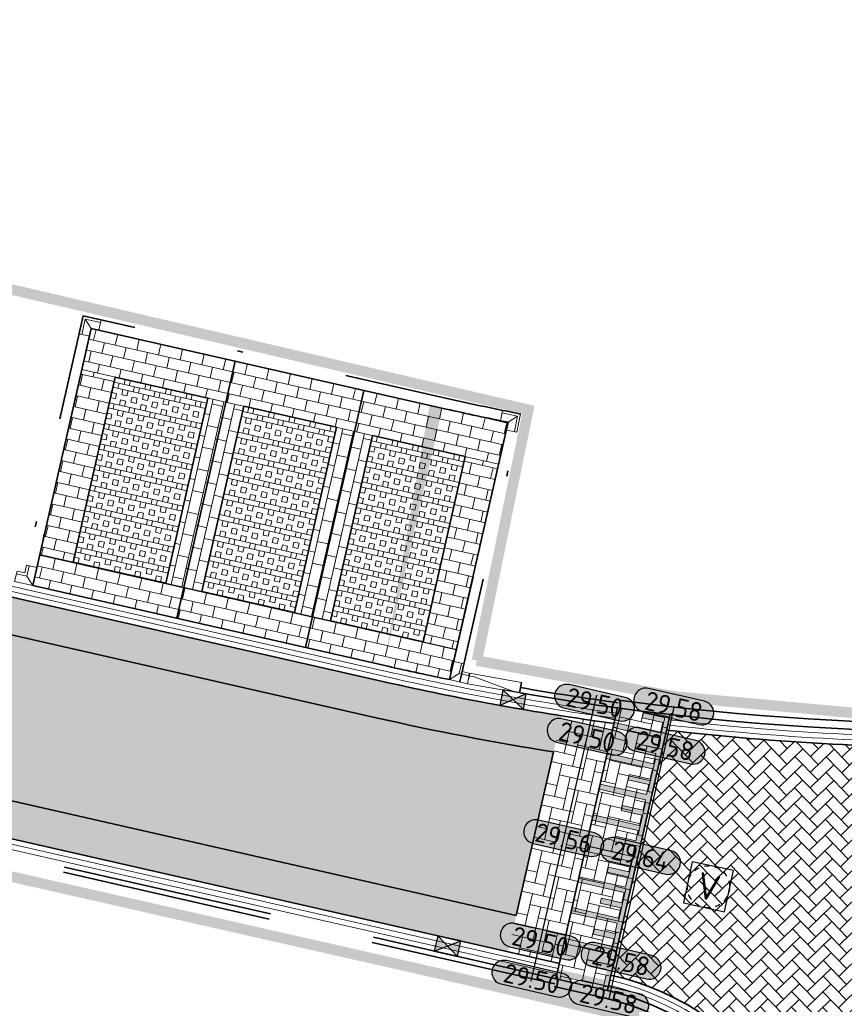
# Model space of a CAD drawing. Header units: metres. Extents: x 199937 to 201628, y 374508 to 375260.
# Tile 85 of 183: x 201113 to 201129, y 374998 to 375017. Entities that reach past the tile are written whole.
import ezdxf
from ezdxf.enums import TextEntityAlignment as Align

# ---------------------------------------------------------------- set-up
doc = ezdxf.new("R2010")
doc.units = ezdxf.units.M
for name, pattern in [('HIDDENX2', [0.75, 0.5, -0.25]), ('VH-GELEIDEBAND', [6, 2, -2, 0, -2]), ('VH-OPSLUITBAND_100X200', [16, 8, -2, 4, -2]), ('VH-OPSLUITBAND_150X250', [24, 16, -2, 4, -2]), ('XX-PROJECTGRENS', [18, 12, -3, 0, -3])]:
    doc.linetypes.add(name, pattern=pattern)
for name, color, linetype, lineweight in [('031___CL_DREMPEL TALUD', 250, 'Continuous', 18), ('B-WE-RI-VWA_RIOOLPUT_VALPUT-S', 20, 'Continuous', 25), ('N-WE-OG-HOOGTELIJN-G', 7, 'Continuous', 25), ('N-WE-RI-KOLK-S', 7, 'Continuous', 25), ('N-WE-VH-DREMPEL-G', 30, 'Continuous', 35), ('N-WE-VH-DWARSHELLING-S', 7, 'Continuous', 25), ('N-WE-VH-GOOT-G', 170, 'Continuous', 35), ('N-WE-VH-KANTOPSLUITING_GELEIDEBAND_50 200-G', 20, 'VH-GELEIDEBAND', 35), ('N-WE-VH-KANTOPSLUITING_GELEIDEBAND_50 200_250_HOEKSTUK-S', 20, 'Continuous', 25), ('N-WE-VH-KANTOPSLUITING_GELEIDEBAND_50 200_250_INRITVERLOOPBAND-S', 20, 'Continuous', 25), ('N-WE-VH-KANTOPSLUITING_OPSLUITBAND_100X200-G', 150, 'VH-OPSLUITBAND_100X200', 35), ('N-WE-VH-KANTOPSLUITING_OPSLUITBAND_150X250-G', 150, 'VH-OPSLUITBAND_150X250', 35), ('N-WE-VH-KANTVERHARDING_STREKLAAG-G', 60, 'Continuous', 18), ('N-WE-VH-VERHARDING_BETONSTRAATSTEEN-G', 252, 'Continuous', 35), ('N-WE-VH-VERHARDING_GRASBETONSTEEN-A', 72, 'Continuous', 18), ('N-WE-VH-VERHARDING_GRASBETONSTEEN-G', 70, 'Continuous', 35), ('N-WE-VW-MARKERING-V', 7, 'Continuous', 18), ('N-WE-VW-MARKERING_PARKEERVAK-G', 7, 'Continuous', 35), ('X-XX-AL-HOOGTELABEL-S', 7, 'Continuous', 25)]:
    doc.layers.add(name, color=color, linetype=linetype, lineweight=lineweight)
doc.layers.add('N-WE-KG-GRENS_PROJECT-G', color=7, linetype='XX-PROJECTGRENS', lineweight=35, transparency=0.45)
doc.layers.add('N-WE-VH-VERHARDING_BETONSTRAATSTEEN_HEIDE-A', color=7, linetype='Continuous', lineweight=0, true_color=0x986657)
doc.layers.add('N-WE-VH-VERHARDING_BETONSTRAATSTEEN_ROOD-A', color=7, linetype='Continuous', lineweight=0, true_color=0xa92c0a)
doc.layers.add('X-XX-AL-HULPLIJN-G', color=7, linetype='Continuous', lineweight=18, plot=False)
doc.styles.add('NLCS-ISO', font='NLCS-ISO.ttf')
doc.styles.add('NLCS-ISO-ANNOTATIEF-T18', font='NLCS-ISO.ttf', dxfattribs={"height": 1.8})
pattern_1 = [(77.21386508, (201054.8852030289, 375019.3877637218), (-0.1583169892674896, 0.2512682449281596), [0.63, -0.21]), (347.21386508, (201054.4756177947, 375019.4807149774), (-0.1583169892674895, 0.2512682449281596), [0.63, -0.21])]
pattern_2 = [(77.18467992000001, (201094.5589153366, 375011.1394884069), (-0.1581889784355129, 0.2513488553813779), [0.21, -0.21]), (167.18467992, (201094.5589153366, 375011.1394884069), (-0.04657993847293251, -0.2047689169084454), [])]
pattern_3 = [(167.18467992, (201094.5589153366, 375011.1394884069), (-0.08872369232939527, -0.3900360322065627), []), (167.18467992, (201094.5810962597, 375011.236997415), (-0.08872369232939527, -0.3900360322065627), []), (77.18467992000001, (201094.5589153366, 375011.1394884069), (-0.3900360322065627, 0.08872369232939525), [-0.1, 0.1]), (77.18467992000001, (201094.4614063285, 375011.16166933), (-0.3900360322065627, 0.08872369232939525), [-0.1, 0.1]), (77.18467992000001, (201094.3638973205, 375011.1838502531), (-0.3900360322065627, 0.08872369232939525), [0.1, -0.1]), (77.18467992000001, (201094.2663883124, 375011.2060311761), (-0.3900360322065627, 0.08872369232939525), [0.1, -0.1]), (167.18467992, (201094.6032771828, 375011.334506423), (-0.08872369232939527, -0.3900360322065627), [0.1, -0.1]), (167.18467992, (201094.6254581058, 375011.4320154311), (-0.08872369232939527, -0.3900360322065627), [0.1, -0.1])]
pattern_4 = [(257.18, (201123.740729, 375003.373236), (0.1581684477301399, -0.2513617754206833), [0.21, -0.21]), (347.1800000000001, (201123.740729, 375003.373236), (0.04659666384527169, 0.2047651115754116), [])]
pattern_5 = [(347.18467992, (201123.740729, 375003.373236), (0.2513488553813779, 0.1581889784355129), [0.21, -0.21]), (77.18467992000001, (201123.740729, 375003.373236), (-0.2047689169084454, 0.04657993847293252), [])]

# ---------------------------------------------------------------- blocks, each defined once
blk = doc.blocks.new('*U9')
at = {"flags": 128}
for points in [[(-2.74999999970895, -0.0999999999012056), (-2.74999999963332, -0.4999999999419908)], [(-2.649999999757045, -0.09999999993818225), (-2.649999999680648, -0.4999999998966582)], [(-2.649999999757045, -0.09999999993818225), (-2.449999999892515, -0.09999999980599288)], [(-2.449999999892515, -0.09999999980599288), (-2.449999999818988, -0.9999999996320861)], [(-2.349999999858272, -0.0999999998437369), (-2.349999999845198, -0.9999999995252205)], [(-2.349999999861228, -0.100000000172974), (-2.149999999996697, -0.1000000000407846)], [(-2.149999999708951, -0.09999999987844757), (-2.14999999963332, -0.4999999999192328)], [(-2.049999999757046, -0.09999999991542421), (-2.049999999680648, -0.4999999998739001)], [(-2.049999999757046, -0.09999999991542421), (-1.849999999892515, -0.09999999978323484)], [(-1.849999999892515, -0.09999999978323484), (-1.849999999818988, -0.9999999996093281)], [(-1.749999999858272, -0.09999999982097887), (-1.749999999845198, -0.9999999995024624)], [(-1.749999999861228, -0.100000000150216), (-1.549999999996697, -0.1000000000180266)], [(-1.54999999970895, -0.09999999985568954), (-1.54999999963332, -0.4999999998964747)], [(-1.449999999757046, -0.09999999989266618), (-1.449999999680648, -0.4999999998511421)], [(-1.449999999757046, -0.09999999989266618), (-1.249999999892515, -0.09999999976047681)], [(-1.249999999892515, -0.09999999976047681), (-1.249999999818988, -0.99999999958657)], [(-1.149999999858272, -0.09999999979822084), (-1.149999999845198, -0.9999999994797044)], [(-1.149999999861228, -0.1000000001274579), (-0.9499999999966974, -0.09999999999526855)], [(-0.9499999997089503, -0.09999999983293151), (-0.9499999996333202, -0.4999999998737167)], [(-0.8499999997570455, -0.09999999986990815), (-0.6499999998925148, -0.09999999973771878)], [(-0.8499999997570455, -0.09999999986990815), (-0.849999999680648, -0.4999999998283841)], [(-0.6499999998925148, -0.09999999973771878), (-0.6499999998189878, -0.999999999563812)], [(-0.5499999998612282, -0.1000000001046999), (-0.3499999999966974, -0.09999999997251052)], [(-0.5499999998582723, -0.09999999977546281), (-0.5499999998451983, -0.9999999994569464)], [(-0.3499999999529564, -0.09999999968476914), (-0.3499999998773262, -0.4999999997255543)], [(-0.2500000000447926, -0.1000000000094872), (-0.05000000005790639, -0.1000000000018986)], [(-0.2500000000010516, -0.09999999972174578), (-0.249999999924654, -0.4999999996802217)], [(-0.05000000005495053, -0.09999999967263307), (-0.04999999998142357, -0.9999999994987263)], [(0.04999999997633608, -0.1000000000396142), (0.2499999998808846, -0.1000000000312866)], [(0.04999999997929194, -0.0999999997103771), (0.04999999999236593, -0.9999999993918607)], [(0.249999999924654, -0.09999999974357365), (0.2500000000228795, -0.4999999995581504)], [(0.3499999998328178, -0.1000000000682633), (0.5499999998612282, -0.1000000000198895)], [(0.3499999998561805, -0.09999999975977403), (0.3500000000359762, -0.4999999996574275)], [(0.549999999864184, -0.09999999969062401), (0.549999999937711, -0.9999999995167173)], [(0.6499999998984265, -0.09999999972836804), (0.6499999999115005, -0.9999999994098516)], [(0.6499999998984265, -0.09999999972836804), (0.849999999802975, -0.09999999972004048)], [(0.8499999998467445, -0.09999999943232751), (0.8499999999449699, -0.4999999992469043)], [(0.9499999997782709, -0.09999999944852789), (0.9499999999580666, -0.4999999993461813)], [(0.9499999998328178, -0.0999999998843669), (1.149999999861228, -0.09999999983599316)], [(1.149999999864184, -0.09999999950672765), (1.149999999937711, -0.9999999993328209)], [(1.249999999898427, -0.09999999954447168), (1.449999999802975, -0.09999999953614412)], [(1.249999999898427, -0.09999999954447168), (1.249999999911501, -0.9999999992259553)], [(1.449999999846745, -0.09999999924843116), (1.44999999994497, -0.499999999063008)], [(1.549999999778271, -0.09999999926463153), (1.549999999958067, -0.499999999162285)], [(1.549999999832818, -0.09999999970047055), (1.749999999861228, -0.0999999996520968)], [(1.749999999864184, -0.0999999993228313), (1.749999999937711, -0.9999999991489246)], [(1.849999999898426, -0.09999999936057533), (2.049999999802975, -0.09999999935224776)], [(1.849999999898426, -0.09999999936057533), (1.8499999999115, -0.9999999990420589)], [(2.049999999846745, -0.0999999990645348), (2.04999999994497, -0.4999999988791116)], [(2.149999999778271, -0.09999999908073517), (2.149999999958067, -0.4999999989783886)], [(-2.649999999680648, -0.4999999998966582), (-2.749999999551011, -0.4999999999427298)], [(-2.049999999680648, -0.4999999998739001), (-2.149999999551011, -0.4999999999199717)], [(-1.449999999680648, -0.4999999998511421), (-1.549999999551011, -0.4999999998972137)], [(-0.849999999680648, -0.4999999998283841), (-0.9499999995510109, -0.4999999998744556)], [(-0.249999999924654, -0.4999999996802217), (-0.3499999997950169, -0.4999999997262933)], [(0.3500000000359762, -0.4999999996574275), (0.2500000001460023, -0.4999999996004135)], [(0.9499999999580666, -0.4999999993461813), (0.8500000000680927, -0.4999999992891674)], [(1.549999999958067, -0.499999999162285), (1.450000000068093, -0.499999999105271)], [(2.149999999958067, -0.4999999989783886), (2.050000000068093, -0.4999999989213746)], [(-2.449999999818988, -0.9999999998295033), (-2.349999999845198, -0.9999999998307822)], [(-1.849999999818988, -0.9999999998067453), (-1.749999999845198, -0.9999999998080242)], [(-1.249999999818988, -0.9999999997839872), (-1.149999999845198, -0.9999999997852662)], [(-0.6499999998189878, -0.9999999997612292), (-0.5499999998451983, -0.9999999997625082)], [(-0.04999999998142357, -0.9999999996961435), (0.04999999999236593, -0.9999999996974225)], [(0.549999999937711, -0.9999999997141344), (0.6499999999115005, -0.9999999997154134)], [(1.149999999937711, -0.9999999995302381), (1.249999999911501, -0.9999999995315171)], [(1.749999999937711, -0.9999999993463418), (1.8499999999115, -0.9999999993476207)]]:
    blk.add_lwpolyline(points, dxfattribs=at)
blk = doc.blocks.new('*U283')
h = blk.add_hatch(color=253)
h.dxf.hatch_style = 1
edge = h.paths.add_edge_path()
edge.add_line((2.726055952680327, 1.132202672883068), (-2.726055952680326, 1.132202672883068))
edge.add_arc((-2.726055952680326, 0), 1.132202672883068, 90, 270)
edge.add_line((-2.726055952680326, -1.132202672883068), (2.726055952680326, -1.132202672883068))
edge.add_arc((2.726055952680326, 3.697785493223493e-32), 1.132202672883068, 270, 450)
blk.add_lwpolyline([(2.726055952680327, 1.132202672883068), (-2.726055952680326, 1.132202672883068, 0.9999999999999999), (-2.726055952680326, -1.132202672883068), (2.726055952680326, -1.132202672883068, 0.9999999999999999)], format="xyb", close=True)
at = {"style": 'NLCS-ISO-ANNOTATIEF-T18'}
blk.add_attdef('HGT', text='', height=1.8, dxfattribs=at).set_placement((-0.002853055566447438, -0.0004570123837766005), align=Align.MIDDLE_CENTER)
blk = doc.blocks.new('SVH-GELEIDEBAND HOEKSTUK_50 200X250_L350_H90UITW_HD-MM')
at = {"linetype": 'Continuous', "lineweight": 0}
for p, q in [((200, 350), (200, 150)), ((200, 150), (-1.4210854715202e-14, 150)), ((200, 150), (350, 0))]:
    blk.add_line(p, q, dxfattribs=at)
blk.add_lwpolyline([(-1.4210854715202e-14, 200), (150, 200), (150, 350), (350, 350), (350, 0), (-4.263256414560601e-14, 0)], close=True, dxfattribs=at)
blk = doc.blocks.new('SVH-GELEIDEBAND INRITVERLOOPBAND_50 200X200_LINKS_L1000_HD-MM')
at = {"linetype": 'Continuous', "lineweight": 0}
blk.add_lwpolyline([(0, 0), (1000, 1.13686837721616e-13), (1000, 200.0000000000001), (0, 200)], close=True, dxfattribs=at)
blk.add_lwpolyline([(900, 1.023181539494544e-13), (100, 150), (0, 150)], dxfattribs=at)
blk = doc.blocks.new('SVH-GELEIDEBAND HOEKSTUK_50 200X250_L150_H90INW_HD-MM')
at = {"linetype": 'Continuous', "lineweight": 0}
blk.add_line((150, 0), (300, 150), dxfattribs=at)
blk.add_lwpolyline([(150, 0), (0, 0), (0, 200), (350, 200), (350, -150), (150, -150)], close=True, dxfattribs=at)
blk.add_lwpolyline([(300, -150), (300, 150), (0, 150)], dxfattribs=at)
blk = doc.blocks.new('*U334')
blk.add_solid([(0, 0), (2.234253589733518, 0.25), (4.468507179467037, 0)])
blk = doc.blocks.new('*U335')
blk.add_solid([(3, 0), (3, 0.25), (-1.991415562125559, 0)])
blk = doc.blocks.new('SRI-PUT_VALPUT-SO')
at = {"lineweight": -3, "flags": 128}
blk.add_lwpolyline([(-1.999999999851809, -2.00000000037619), (2.000000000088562, -2.000000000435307), (2.000000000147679, 1.99999999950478), (-2.00000000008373, 1.999999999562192)], close=True, dxfattribs=at)
at = {"linetype": 'HIDDENX2', "lineweight": -3, "ltscale": 0.25}
blk.add_circle((0, 0), 1.999999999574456, dxfattribs=at)
at = {"ltscale": 0.1, "style": 'NLCS-ISO'}
blk.add_text('V', height=2.5, dxfattribs=at).set_placement((-0.002795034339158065, -0.007140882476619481), align=Align.MIDDLE_CENTER)
blk = doc.blocks.new('N-SRI-KOLK_STRAAT_450X300-SO')
h = blk.add_hatch(color=256)
h.dxf.hatch_style = 1
h.paths.add_polyline_path([(-7.127631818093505e-14, 0.7499999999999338), (-1.125000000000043, 1.49999999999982), (-1.125000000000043, 4.75175454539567e-14)])
h.paths.add_polyline_path([(1.1249999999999, 4.75175454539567e-14), (1.1249999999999, 1.49999999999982), (-7.122080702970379e-14, 0.7499999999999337)])
for p, q in [((-1.125000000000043, 4.75175454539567e-14), (1.1249999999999, 1.49999999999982)), ((1.1249999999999, 4.75175454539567e-14), (-1.125000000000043, 1.49999999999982))]:
    blk.add_line(p, q)
at = {"flags": 128}
blk.add_lwpolyline([(-1.125000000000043, 4.75175454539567e-14), (1.1249999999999, 4.75175454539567e-14), (1.1249999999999, 1.49999999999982), (-1.125000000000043, 1.49999999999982)], close=True, dxfattribs=at)

msp = doc.modelspace()

# ---------------------------------------------------------------- hatches: boundary and pattern name
at = {"layer": 'N-WE-VH-VERHARDING_BETONSTRAATSTEEN_HEIDE-A', "true_color": 0x986657}
h = msp.add_hatch(dxfattribs=at)
h.set_pattern_fill('AVH-HEI_BSS_KEIFRMT_KEPER-SO', color=25, scale=2, angle=77.21386508, pattern_type=2)
h.set_pattern_definition(pattern_1)
edge = h.paths.add_edge_path()
edge.add_line((201092.0258245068, 375010.5876039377), (201091.8705580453, 375009.9050408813))
edge.add_line((201091.8705580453, 375009.9050408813), (201120.2492105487, 375003.4495890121))
edge.add_arc((201131.5614813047, 375053.1791830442), 50.9999999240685, 257.1846799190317, 261.0314208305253)
edge.add_line((201123.6109487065, 375002.8027101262), (201123.7665706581, 375003.4868359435))
edge.add_arc((201131.5614813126, 375053.1791830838), 50.29999996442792, 257.184679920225, 261.08503627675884, ccw=False)
edge.add_line((201120.4044770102, 375004.1321520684), (201092.0258245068, 375010.5876039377))
h = msp.add_hatch(dxfattribs=at)
h.set_pattern_fill('AVH-HEI_BSS_KEIFRMT_KEPER-SO', color=25, scale=2, angle=77.21386508, pattern_type=2)
h.set_pattern_definition(pattern_1)
h.paths.add_polyline_path([(201091.1899348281, 375006.9129699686), (201091.0346683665, 375006.2304069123), (201122.7495732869, 374999.0160389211), (201122.9048397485, 374999.6986019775)])
h = msp.add_hatch(dxfattribs=at)
h.set_pattern_fill('AVH-HEI_BSS_KEIFRMT_KEPER-SO', color=25, scale=2, angle=77.18, pattern_type=2)
h.set_pattern_definition([(77.18, (0, 0), (-0.1581684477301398, 0.2513617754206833), [0.6299999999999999, -0.21]), (347.18, (-0.4095302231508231, 0.09319332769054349), (-0.1581684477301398, 0.2513617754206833), [0.63, -0.21])])
h.paths.add_polyline_path([(201124.7590070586, 375003.3412824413), (201123.7665706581, 375003.4868359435), (201122.7495732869, 374999.0160389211), (201123.7246633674, 374998.7942296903)])
at = {"layer": 'N-WE-VH-VERHARDING_BETONSTRAATSTEEN_ROOD-A'}
h = msp.add_hatch(dxfattribs=at)
h.set_pattern_fill('AVH-ROO_BSS_KEIFRMT_HALFST-SO', color=36, scale=2, angle=77.18467992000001, pattern_type=2)
h.set_pattern_definition(pattern_2)
h.paths.add_polyline_path([(201117.5813120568, 375010.2097485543), (201114.8510598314, 375010.8308144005), (201114.673564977, 375010.0505336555), (201117.4039833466, 375009.4301981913)])
h = msp.add_hatch(dxfattribs=at)
h.set_pattern_fill('AVH-ROO_BSS_KEIFRMT_HALFST-SO', color=36, scale=2, angle=77.18467992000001, pattern_type=2)
h.set_pattern_definition(pattern_2)
h.paths.add_polyline_path([(201120.0190372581, 375009.6552254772), (201117.5813120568, 375010.2097485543), (201117.4039833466, 375009.4301981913), (201119.8418568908, 375008.8763272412)])
h = msp.add_hatch(dxfattribs=at)
h.set_pattern_fill('AVH-ROO_BSS_KEIFRMT_HALFST-SO', color=36, scale=2, angle=257.18, pattern_type=2)
h.set_pattern_definition(pattern_4)
h.paths.add_polyline_path([(201115.3074209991, 375009.9065663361), (201114.6736124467, 375010.0507423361), (201113.8750992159, 375006.5404180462), (201114.5089077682, 375006.3962420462)])
h = msp.add_hatch(dxfattribs=at)
h.set_pattern_fill('AVH-ROO_BSS_KEIFRMT_KEPER-SO', color=36, scale=2, angle=32.21386508, pattern_type=2)
h.set_pattern_definition([(32.21386508, (0, 0), (0.06572646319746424, 0.2896204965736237), [0.63, -0.21]), (302.21386508, (-0.2238940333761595, 0.3553469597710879), (0.06572646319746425, 0.2896204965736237), [0.63, -0.21])])
edge = h.paths.add_edge_path()
edge.add_line((201091.8705580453, 375009.9050408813), (201091.1899348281, 375006.9129699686))
edge.add_line((201091.1899348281, 375006.9129699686), (201122.9048397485, 374999.6986019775))
edge.add_line((201122.9048397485, 374999.6986019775), (201123.6109487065, 375002.8027101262))
edge.add_arc((201131.5614813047, 375053.1791830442), 50.99999992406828, 257.1846799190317, 261.0314208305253, ccw=False)
edge.add_line((201120.2492105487, 375003.4495890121), (201091.8705580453, 375009.9050408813))
h = msp.add_hatch(dxfattribs=at)
h.set_pattern_fill('AVH-ROO_BSS_KEIFRMT_HALFST-SO', color=36, scale=2, angle=77.18467992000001, pattern_type=2)
h.set_pattern_definition(pattern_2)
h.paths.add_polyline_path([(201121.5800659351, 375009.3001294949), (201120.0190372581, 375009.6552254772), (201119.8418568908, 375008.8763272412), (201122.5722752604, 375008.255991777), (201122.7528336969, 375009.0497402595, -0.006662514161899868)])
h = msp.add_hatch(dxfattribs=at)
h.set_pattern_fill('AVH-ROO_BSS_KEIFRMT_HALFST-SO', color=36, scale=2, angle=-12.81532008, pattern_type=2)
h.set_pattern_definition(pattern_5)
h.paths.add_polyline_path([(201117.7452856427, 375009.3526562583), (201117.0626810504, 375009.5077401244), (201116.2640699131, 375005.9969854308), (201116.9466329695, 375005.8417189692)])
h = msp.add_hatch(dxfattribs=at)
h.set_pattern_fill('AVH-ROO_BSS_KEIFRMT_HALFST-SO', color=36, scale=2, angle=-12.81532008, pattern_type=2)
h.set_pattern_definition(pattern_5)
h.paths.add_polyline_path([(201120.183159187, 375008.7987853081), (201119.5005545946, 375008.9538691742), (201118.7017951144, 375005.4424623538), (201119.3843581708, 375005.2871958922)])
h = msp.add_hatch(dxfattribs=at)
h.set_pattern_fill('AVH-ROO_BSS_KEIFRMT_HALFST-SO', color=36, scale=2, angle=257.18, pattern_type=2)
h.set_pattern_definition(pattern_4)
h.paths.add_polyline_path([(201122.572156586, 375008.2554700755), (201121.9384281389, 375008.399998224), (201121.1395203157, 375004.8879392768), (201121.7733288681, 375004.7437632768)])
h = msp.add_hatch(dxfattribs=at)
h.set_pattern_fill('AVH-ROO_BSS_KEIFRMT_HALFST-SO', color=36, scale=2, angle=77.18467992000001, pattern_type=2)
h.set_pattern_definition(pattern_2)
h.paths.add_polyline_path([(201113.8750992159, 375006.5404180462), (201113.7420136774, 375005.9553639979), (201116.4722659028, 375005.3342981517), (201116.6053514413, 375005.9193522)])
h = msp.add_hatch(dxfattribs=at)
h.set_pattern_fill('AVH-ROO_BSS_KEIFRMT_HALFST-SO', color=36, scale=2, angle=77.18467992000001, pattern_type=2)
h.set_pattern_definition(pattern_2)
h.paths.add_polyline_path([(201119.0430766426, 375005.364829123), (201116.6053514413, 375005.9193522), (201116.4722659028, 375005.3342981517), (201118.9099911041, 375004.7797750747)])
h = msp.add_hatch(dxfattribs=at)
h.set_pattern_fill('AVH-ROO_BSS_KEIFRMT_HALFST-SO', color=36, scale=2, angle=77.18467992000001, pattern_type=2)
h.set_pattern_definition(pattern_2)
edge = h.paths.add_edge_path()
edge.add_line((201119.0430766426, 375005.364829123), (201118.9099911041, 375004.7797750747))
edge.add_line((201118.9099911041, 375004.7797750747), (201120.4710197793, 375004.4246790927))
edge.add_arc((201131.5614813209, 375053.1791831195), 50.0000000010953, 257.1846799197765, 258.5588708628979)
edge.add_line((201121.6434330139, 375004.1727313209), (201121.7733288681, 375004.7437632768))
edge.add_line((201121.7733288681, 375004.7437632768), (201119.0430766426, 375005.364829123))
h = msp.add_hatch(dxfattribs=at)
h.set_pattern_fill('AVH-ROO_BSS_KEIFRMT_KEPER-SO', color=36, scale=2, angle=77.18, pattern_type=2)
h.set_pattern_definition([(77.18, (201109.114271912, 374903.0265801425), (-0.1581684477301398, 0.2513617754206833), [0.6299999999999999, -0.21]), (347.18, (201108.7047416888, 374903.1197734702), (-0.1581684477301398, 0.2513617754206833), [0.63, -0.21])])
edge = h.paths.add_edge_path()
edge.add_line((201123.6581205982, 374998.5017026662), (201124.6332106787, 374998.2798934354))
edge.add_line((201124.6332106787, 374998.2798934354), (201125.8228403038, 375003.5095948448))
edge.add_arc((201131.561481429, 375053.1791839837), 50.00000087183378, 262.257950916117, 263.40947813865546, ccw=False)
edge.add_line((201124.8258099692, 375003.6349530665), (201123.6581205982, 374998.5017026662))
h = msp.add_hatch(dxfattribs=at)
h.set_pattern_fill('AVH-ROO_BSS_KEIFRMT_KEPER-SO', color=36, scale=2, angle=44.19598262, pattern_type=2)
h.set_pattern_definition([(44.19598262, (201123.740729, 375003.373236), (0.004167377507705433, 0.2969556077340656), [0.6299999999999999, -0.21]), (314.19598262, (201123.4479407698, 375003.6743589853), (0.004167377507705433, 0.2969556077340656), [0.63, -0.21])])
edge = h.paths.add_edge_path()
edge.add_line((201142.9966395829, 375002.9877777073), (201132.0495514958, 375002.8815510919))
edge.add_arc((201131.5614813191, 375053.1791831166), 50.29999999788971, 263.37220667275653, 270.5559602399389, ccw=False)
edge.add_line((201125.7559052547, 375003.2153433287), (201124.699753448, 374998.5724204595))
edge.add_arc((201123.5241645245, 374993.4044430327), 5.300000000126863, -12.99988207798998, 77.18467991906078, ccw=False)
edge.add_line((201128.6883283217, 374992.2122130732), (201133.8686614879, 374991.0162501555))
edge.add_line((201133.8686614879, 374991.0162501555), (201134.3459582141, 374993.0836688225))
edge.add_arc((201140.484492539, 374991.6664898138), 6.299999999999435, 90.55596024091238, 167.0001179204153, ccw=False)
edge.add_line((201140.423362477, 374997.9661932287), (201143.0451203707, 374997.9916338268))
edge.add_line((201143.0451203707, 374997.9916338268), (201142.9966395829, 375002.9877777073))
at = {"layer": 'N-WE-VH-VERHARDING_GRASBETONSTEEN-A'}
h = msp.add_hatch(dxfattribs=at)
h.set_pattern_fill('AVH-GRASBETONSTEEN_01-SO', color=256, angle=77.18467992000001, pattern_type=2)
h.set_pattern_definition(pattern_3)
h.paths.add_polyline_path([(201117.0626810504, 375009.5077401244), (201115.3074209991, 375009.9065663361), (201114.5089077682, 375006.3962420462), (201116.2640699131, 375005.9969854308)])
h = msp.add_hatch(dxfattribs=at)
h.set_pattern_fill('AVH-GRASBETONSTEEN_01-SO', color=256, angle=77.18467992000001, pattern_type=2)
h.set_pattern_definition(pattern_3)
h.paths.add_polyline_path([(201119.5005545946, 375008.9538691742), (201117.7452856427, 375009.3526562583), (201116.9466329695, 375005.8417189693), (201118.7017951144, 375005.4424623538)])
h = msp.add_hatch(dxfattribs=at)
h.set_pattern_fill('AVH-GRASBETONSTEEN_01-SO', color=256, angle=77.18467992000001, pattern_type=2)
h.set_pattern_definition(pattern_3)
h.paths.add_polyline_path([(201121.9384281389, 375008.399998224), (201120.183159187, 375008.7987853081), (201119.3843581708, 375005.2871958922), (201121.1395203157, 375004.8879392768)])
at = {"layer": 'N-WE-VW-MARKERING-V'}
h = msp.add_hatch(color=256, dxfattribs=at)
h.dxf.hatch_style = 1
h.paths.add_polyline_path([(201125.8228403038, 375003.5095948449, -0.0005029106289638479), (201125.7229345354, 375003.5212394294), (201125.7077978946, 375003.4546976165), (201125.3177618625, 375003.5434213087), (201125.2955809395, 375003.4459123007), (201125.6856169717, 375003.3571886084), (201125.6412551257, 375003.1621705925), (201124.7636740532, 375003.3617989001), (201124.7414931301, 375003.2642898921), (201125.6190742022, 375003.0646615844), (201125.5747123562, 375002.8696435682), (201125.184676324, 375002.9583672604), (201125.162495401, 375002.8608582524), (201125.5525314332, 375002.7721345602), (201125.5081695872, 375002.5771165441), (201124.6305885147, 375002.7767448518), (201124.6084075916, 375002.6792358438), (201125.4859886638, 375002.4796075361), (201125.4416268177, 375002.2845895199), (201125.0515907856, 375002.3733132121), (201125.0294098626, 375002.2758042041), (201125.4194458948, 375002.1870805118), (201125.3750840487, 375001.9920624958), (201124.4975029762, 375002.1916908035), (201124.4753220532, 375002.0941817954), (201125.3529031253, 375001.8945534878), (201125.3085412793, 375001.6995354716), (201124.9185052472, 375001.7882591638), (201124.8963243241, 375001.6907501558), (201125.2863603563, 375001.6020264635), (201125.2419985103, 375001.4070084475), (201124.3644174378, 375001.6066367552), (201124.3422365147, 375001.5091277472), (201125.2198175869, 375001.3094994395), (201125.1754557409, 375001.1144814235), (201124.7854197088, 375001.2032051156), (201124.7632387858, 375001.1056961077), (201125.1532748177, 375001.0169724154), (201125.1089129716, 375000.8219543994), (201124.2313318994, 375001.021582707), (201124.2091509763, 375000.924073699), (201125.0867320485, 375000.7244453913), (201125.0423702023, 375000.5294273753), (201124.6523341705, 375000.6181510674), (201124.6301532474, 375000.5206420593), (201125.0201892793, 375000.4319183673), (201124.9758274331, 375000.2369003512), (201124.0982463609, 375000.4365286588), (201124.0760654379, 375000.3390196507), (201124.9536465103, 375000.1393913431), (201124.9092846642, 374999.944373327), (201124.5192486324, 375000.0330970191), (201124.4970677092, 374999.9355880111), (201124.8871037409, 374999.8468643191), (201124.8427418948, 374999.6518463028), (201123.9651608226, 374999.8514746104), (201123.9429798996, 374999.7539656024), (201124.820560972, 374999.5543372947), (201124.7761991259, 374999.3593192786), (201124.3861630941, 374999.4480429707), (201124.3639821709, 374999.3505339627), (201124.7540182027, 374999.2618102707), (201124.7096563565, 374999.0667922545), (201123.8320752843, 374999.2664205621), (201123.8098943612, 374999.168911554), (201124.6874754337, 374998.9692832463), (201124.6431135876, 374998.7742652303), (201124.2530775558, 374998.8629889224), (201124.2308966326, 374998.7654799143), (201124.6209326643, 374998.6767562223), (201124.5765708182, 374998.4817382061), (201123.698989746, 374998.6813665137), (201123.676808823, 374998.5838575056), (201124.5543898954, 374998.384229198), (201124.5357016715, 374998.3020743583), (201124.6332106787, 374998.2798934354)])

# ---------------------------------------------------------------- linework, layer by layer
at = {"layer": 'N-WE-KG-GRENS_PROJECT-G', "const_width": 0.2}
for points in [[(201090.436205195, 375011.7266783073), (201093.8341965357, 375010.8829825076), (201095.2120142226, 375015.7829149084), (201123.1342516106, 375009.2865996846), (201122.1607182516, 375004.5313634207, 0.06584085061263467), (201133.5518942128, 375003.4868314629), (201139.0629558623, 375033.1002462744), (201142.7701110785, 375032.4078326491), (201138.3386582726, 375008.8244340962, 0.4133541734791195), (201142.9021464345, 375003.7566337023), (201160.6704393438, 375003.7905805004), (201175.6674296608, 375003.1027562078), (201190.3859521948, 375002.4992330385), (201208.1840248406, 374999.9396808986, -0.02820962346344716), (201229.0227239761, 374996.3829187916)], [(201159.7898374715, 374646.4557134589), (201145.3138937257, 374758.5632757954), (201142.007547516, 374758.3458555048), (201141.3871207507, 374761.365740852), (201142.7220816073, 374761.709586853), (201139.5904329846, 374783.4749333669), (201135.4986443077, 374783.5784851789), (201135.3518372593, 374792.3023651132), (201141.351452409, 374792.6391997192), (201138.6280249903, 374812.2457142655, 0.1098649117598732), (201132.55438246, 374825.6281790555), (201114.3719757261, 374850.5778146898, -0.1438375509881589), (201104.9234138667, 374883.2812249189, 0.2953998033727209), (201098.086768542, 374888.7092676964), (201097.9584015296, 374895.618421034, 0.3754796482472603), (201107.2353103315, 374901.6135889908), (201127.8699589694, 374992.3467444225, 0.3600036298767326), (201124.4999770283, 374997.9081068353), (201067.9470627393, 375010.728805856, 0.3775882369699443)]]:
    msp.add_lwpolyline(points, format="xyb", dxfattribs=at)
at = {"layer": 'N-WE-OG-HOOGTELIJN-G'}
for points in [[(201123.1897556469, 374998.4550676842), (201124.432046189, 375003.8803471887)], [(201125.8900120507, 375003.6528574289), (201124.6583402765, 374998.1199647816)]]:
    msp.add_lwpolyline(points, dxfattribs=at)
at = {"layer": 'N-WE-VH-DREMPEL-G'}
for points in [[(201123.6581205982, 374998.5017026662), (201124.8258099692, 375003.6349530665)], [(201124.6332106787, 374998.2798934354), (201125.8228403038, 375003.5095948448)]]:
    msp.add_lwpolyline(points, dxfattribs=at)
at = {"layer": 'N-WE-VH-GOOT-G'}
for points in [[(201124.7590070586, 375003.3412824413, -0.02200750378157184), (201120.4044770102, 375004.1321520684), (201090.0756443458, 375011.0312223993, -0.417364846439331), (201086.0961882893, 375017.4302608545, 0.01293393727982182), (201090.6340069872, 375038.8727618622, 0.03136149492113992), (201090.9782323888, 375041.9806992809, 0.02932478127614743), (201090.8981651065, 375049.0367931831), (201088.5855244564, 375077.0087339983, 0.4289081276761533), (201077.6379954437, 375085.8245997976), (201017.3077663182, 375077.7899939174, 0.3135796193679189), (201009.1283071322, 375070.319400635), (201001.4882888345, 375036.6174269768), (200998.1949182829, 375021.9868900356), (200986.4633514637, 374970.463386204, 0.06256568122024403), (200985.1220215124, 374958.9442547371), (200985.337114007, 374947.6346330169)], [(201142.9966395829, 375002.9877777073), (201132.0495514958, 375002.8815510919, -0.0313553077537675), (201125.7559052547, 375003.2153433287)], [(201124.6997534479, 374998.5724204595, -0.4151573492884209), (201128.6883283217, 374992.2122130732)]]:
    msp.add_lwpolyline(points, format="xyb", dxfattribs=at)
msp.add_lwpolyline([(201089.0844882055, 375006.6740253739), (201123.7246633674, 374998.7942296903)], dxfattribs=at)
at = {"layer": 'N-WE-VH-KANTOPSLUITING_GELEIDEBAND_50 200-G'}
for points in [[(201121.83845103, 375004.1283694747), (201122.993516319, 375009.20612346, -0.007808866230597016), (201121.6244277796, 375009.4951475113), (201114.6995037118, 375011.0662380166), (201113.5469956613, 375005.9997258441)], [(201121.6434330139, 375004.1727313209), (201122.7528336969, 375009.0497402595, -0.006662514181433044), (201121.5800659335, 375009.3001294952), (201114.8501852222, 375010.8269695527), (201113.7420136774, 375005.9553639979)]]:
    msp.add_lwpolyline(points, format="xyb", dxfattribs=at)
msp.add_lwpolyline([(201122.9697749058, 375003.9228886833), (201123.0042167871, 375004.1199007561)], dxfattribs=at)
at = {"layer": 'N-WE-VH-KANTOPSLUITING_OPSLUITBAND_100X200-G'}
for points in [[(201088.9726625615, 375006.2892446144), (201123.6359396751, 374998.4041936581)], [(201088.9950055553, 375006.3867166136), (201123.6581205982, 374998.5017026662)]]:
    msp.add_lwpolyline(points, dxfattribs=at)
for points in [[(201124.8258116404, 375003.6349528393, -0.009392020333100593), (201122.969774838, 375003.9228882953, -0.009392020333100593)], [(201124.8392829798, 375003.7340412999, -0.00939182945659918), (201122.9869957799, 375004.0213943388, -0.00939182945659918)]]:
    msp.add_lwpolyline(points, format="xyb", dxfattribs=at)
at = {"layer": 'N-WE-VH-KANTOPSLUITING_OPSLUITBAND_150X250-G'}
for points in [[(201143.9922260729, 375003.447459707), (201132.0451850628, 375003.3315299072, -0.03622271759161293), (201124.8460186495, 375003.7835855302, -0.03622271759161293)], [(201143.9936815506, 375003.2974667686), (201132.0466405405, 375003.1815369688, -0.03622271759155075), (201124.8258116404, 375003.6349528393)], [(201128.2498615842, 374992.3134401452, 0.4151573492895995), (201124.5999392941, 374998.1336299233), (201123.6248492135, 374998.3554391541)]]:
    msp.add_lwpolyline(points, format="xyb", dxfattribs=at)
at = {"layer": 'N-WE-VH-KANTOPSLUITING_OPSLUITBAND_150X250-G', "linetype": 'Continuous'}
msp.add_lwpolyline([(201123.6581205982, 374998.5017026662), (201124.6332106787, 374998.2798934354, -0.4151573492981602), (201128.3960171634, 374992.2796977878)], format="xyb", dxfattribs=at)
at = {"layer": 'N-WE-VH-KANTVERHARDING_STREKLAAG-G'}
for points in [[(201124.8035419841, 375003.5370613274, -0.02209561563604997), (201120.4488388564, 375004.3271700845), (201090.120006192, 375011.2262404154, -0.4173648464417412), (201086.2907182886, 375017.3838057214, 0.01293450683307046), (201090.8308543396, 375038.8373775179, 0.03137113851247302), (201091.1780058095, 375041.9711819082, 0.02932996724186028), (201091.0975880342, 375049.0520266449), (201088.7848443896, 375077.0252132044, 0.4289081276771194), (201077.6115931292, 375086.0228494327), (201017.2813640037, 375077.9882435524, 0.3135796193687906), (201008.9332561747, 375070.3636174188), (201001.2932044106, 375036.661496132), (200997.9998547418, 375022.0310519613), (200986.2687199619, 374970.5094455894, 0.06256189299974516), (200984.9220387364, 374958.9414474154), (200985.1371655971, 374947.6300187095)], [(201124.781274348, 375003.439171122, -0.02205147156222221), (201120.4266579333, 375004.2296610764), (201090.0978252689, 375011.1287314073, -0.4173648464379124), (201086.193453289, 375017.4070332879, 0.01293422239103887), (201090.732430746, 375038.8550701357, 0.03136633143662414), (201091.0781190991, 375041.9759405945, 0.02932737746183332), (201090.9978765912, 375049.0444096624), (201088.685184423, 375077.0169736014, 0.4289081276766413), (201077.6247942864, 375085.9237246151), (201017.294565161, 375077.8891187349, 0.3135796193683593), (201009.0307816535, 375070.3415090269), (201001.3907466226, 375036.6394615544), (200998.0973865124, 375022.0089709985), (200986.366035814, 374970.4864163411, 0.06256378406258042), (200985.0220301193, 374958.9428513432), (200985.2371398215, 374947.6323248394)], [(201142.9956692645, 375003.0877729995), (201132.0485811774, 375002.9815463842, -0.03130126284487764), (201125.7782164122, 375003.313424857)], [(201142.994698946, 375003.1877682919), (201132.0476108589, 375003.0815416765, -0.03124700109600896), (201125.8005280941, 375003.411508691)], [(201124.6775725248, 374998.4749114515, -0.4151573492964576), (201128.5908912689, 374992.2347079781)], [(201124.6553916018, 374998.3774024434, -0.4151573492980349), (201128.4934542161, 374992.257202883)]]:
    msp.add_lwpolyline(points, format="xyb", dxfattribs=at)
for points in [[(201089.0171864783, 375006.4842256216), (201123.6803015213, 374998.5992116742)], [(201089.0393674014, 375006.5817346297), (201123.7024824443, 374998.6967206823)]]:
    msp.add_lwpolyline(points, dxfattribs=at)
at = {"layer": 'N-WE-VH-VERHARDING_BETONSTRAATSTEEN-G'}
msp.add_lwpolyline([(201091.8705580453, 375009.9050408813), (201120.2492105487, 375003.4495890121, 0.01678614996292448), (201123.6109487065, 375002.8027101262)], format="xyb", dxfattribs=at)
for points in [[(201091.1899348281, 375006.9129699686), (201122.9048397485, 374999.6986019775)], [(201122.9048397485, 374999.6986019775), (201123.6109487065, 375002.8027101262)]]:
    msp.add_lwpolyline(points, dxfattribs=at)
at = {"layer": 'N-WE-VH-VERHARDING_GRASBETONSTEEN-G'}
for points in [[(201116.2640699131, 375005.9969854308), (201117.0626810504, 375009.5077401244), (201115.3074209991, 375009.9065663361), (201114.5089077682, 375006.3962420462)], [(201117.7452856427, 375009.3526562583), (201116.9466329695, 375005.8417189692), (201118.7017951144, 375005.4424623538), (201119.5005545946, 375008.9538691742)], [(201121.1395203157, 375004.8879392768), (201121.9384281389, 375008.399998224), (201120.183159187, 375008.7987853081), (201119.3843581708, 375005.2871958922)]]:
    msp.add_lwpolyline(points, close=True, dxfattribs=at)
at = {"layer": 'N-WE-VW-MARKERING_PARKEERVAK-G'}
for points in [[(201114.8501852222, 375010.8269695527), (201113.7420136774, 375005.9553639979)], [(201117.5804374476, 375010.2059037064), (201116.4722659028, 375005.3342981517)], [(201120.018162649, 375009.6513806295), (201118.9099911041, 375004.7797750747)]]:
    msp.add_lwpolyline(points, dxfattribs=at)
for points in [[(201121.6434330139, 375004.1727313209), (201122.7528336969, 375009.0497402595, -0.006662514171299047), (201121.5800659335, 375009.3001294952), (201114.8501852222, 375010.8269695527)], [(201121.6434330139, 375004.1727313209, -0.005996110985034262), (201120.4710197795, 375004.4246790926), (201113.7420136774, 375005.9553639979)]]:
    msp.add_lwpolyline(points, format="xyb", dxfattribs=at)
at = {"layer": 'X-XX-AL-HULPLIJN-G'}
for points in [[(201114.673564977, 375010.0505336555), (201122.5722752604, 375008.255991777)], [(201113.8750992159, 375006.5404180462), (201121.773328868, 375004.7437632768)]]:
    msp.add_lwpolyline(points, dxfattribs=at)

# ---------------------------------------------------------------- block references
at = {"layer": '031___CL_DREMPEL TALUD', "rotation": 257.1846799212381}
msp.add_blockref('*U9', (201125.1953315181, 375000.7510189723), dxfattribs=at)
at = {"layer": 'B-WE-RI-VWA_RIOOLPUT_VALPUT-S', "xscale": 0.2, "yscale": 0.2, "zscale": 0.2, "rotation": 347.840184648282}
msp.add_blockref('SRI-PUT_VALPUT-SO', (201126.5485369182, 375000.2456568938, 29.57066247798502), dxfattribs=at)
at = {"layer": 'N-WE-RI-KOLK-S', "xscale": 0.2, "yscale": 0.2, "zscale": 0.2}
for p, rotation in [((201122.8712688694, 375003.940109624), 170.083696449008), ((201121.5705715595, 374998.9765691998), 347.1846799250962)]:
    msp.add_blockref('N-SRI-KOLK_STRAAT_450X300-SO', p, dxfattribs=dict(at, rotation=rotation))
at = {"layer": 'N-WE-VH-DWARSHELLING-S'}
for name, p, rotation in [('*U335', (201120.8408062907, 375006.3916542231), 77.18467992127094), ('*U334', (201119.3380690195, 374999.7920730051), 77.18467992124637)]:
    msp.add_blockref(name, p, dxfattribs=dict(at, rotation=rotation))
at = {"layer": 'N-WE-VH-KANTOPSLUITING_GELEIDEBAND_50 200_250_HOEKSTUK-S', "xscale": 0.001, "yscale": 0.001, "zscale": 0.001}
for name, p, rotation in [('SVH-GELEIDEBAND HOEKSTUK_50 200X250_L150_H90INW_HD-MM', (201114.8169138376, 375010.6807060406), 77.18467991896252), ('SVH-GELEIDEBAND HOEKSTUK_50 200X250_L150_H90INW_HD-MM', (201122.6058157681, 375009.0795015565), 348.586092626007), ('SVH-GELEIDEBAND HOEKSTUK_50 200X250_L350_H90UITW_HD-MM', (201113.4007321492, 375006.0329972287), 347.1846799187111), ('SVH-GELEIDEBAND HOEKSTUK_50 200X250_L350_H90UITW_HD-MM', (201121.7210662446, 375004.5140128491), 257.1846799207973)]:
    msp.add_blockref(name, p, dxfattribs=dict(at, rotation=rotation))
at = {"layer": 'N-WE-VH-KANTOPSLUITING_GELEIDEBAND_50 200_250_INRITVERLOOPBAND-S', "xscale": 0.001, "yscale": 0.001, "zscale": 0.001, "rotation": 350.0836964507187}
msp.add_blockref('SVH-GELEIDEBAND INRITVERLOOPBAND_50 200X200_LINKS_L1000_HD-MM', (201121.984714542, 375004.0950980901), dxfattribs=at)
at = {"layer": 'X-XX-AL-HOOGTELABEL-S', "rotation": 347.1026525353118}
for p, xscale, yscale, zscale, values in [((201124.3907164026, 375003.7345815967), 0.2, 0.2, 0.2, {'HGT': '29.50'}), ((201125.8922438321, 375003.6628829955), 0.2, 0.2, 0.2, {'HGT': '29.58'}), ((201124.2507128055, 375003.0884355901), 0.2000000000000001, 0.2000000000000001, 0.2000000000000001, {'HGT': '29.50'}), ((201125.7265271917, 375002.9184538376), 0.2, 0.2, 0.2, {'HGT': '29.58'}), ((201123.8068717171, 375001.1679563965), 0.2, 0.2, 0.2, {'HGT': '29.56'}), ((201125.2616126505, 375000.8299735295), 0.2, 0.2, 0.2, {'HGT': '29.64'}), ((201123.3622778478, 374999.208499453), 0.2000000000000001, 0.2000000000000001, 0.2000000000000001, {'HGT': '29.50'}), ((201124.8925481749, 374998.842592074), 0.2, 0.2, 0.2, {'HGT': '29.58'}), ((201123.2009159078, 374998.5038063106), 0.2, 0.2, 0.2, {'HGT': '29.50'}), ((201124.6583402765, 374998.1199647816), 0.2, 0.2, 0.2, {'HGT': '29.58'})]:
    msp.add_blockref('*U283', p, dxfattribs=dict(at, xscale=xscale, yscale=yscale, zscale=zscale)).add_auto_attribs(values)

doc.saveas('drawing.dxf')
